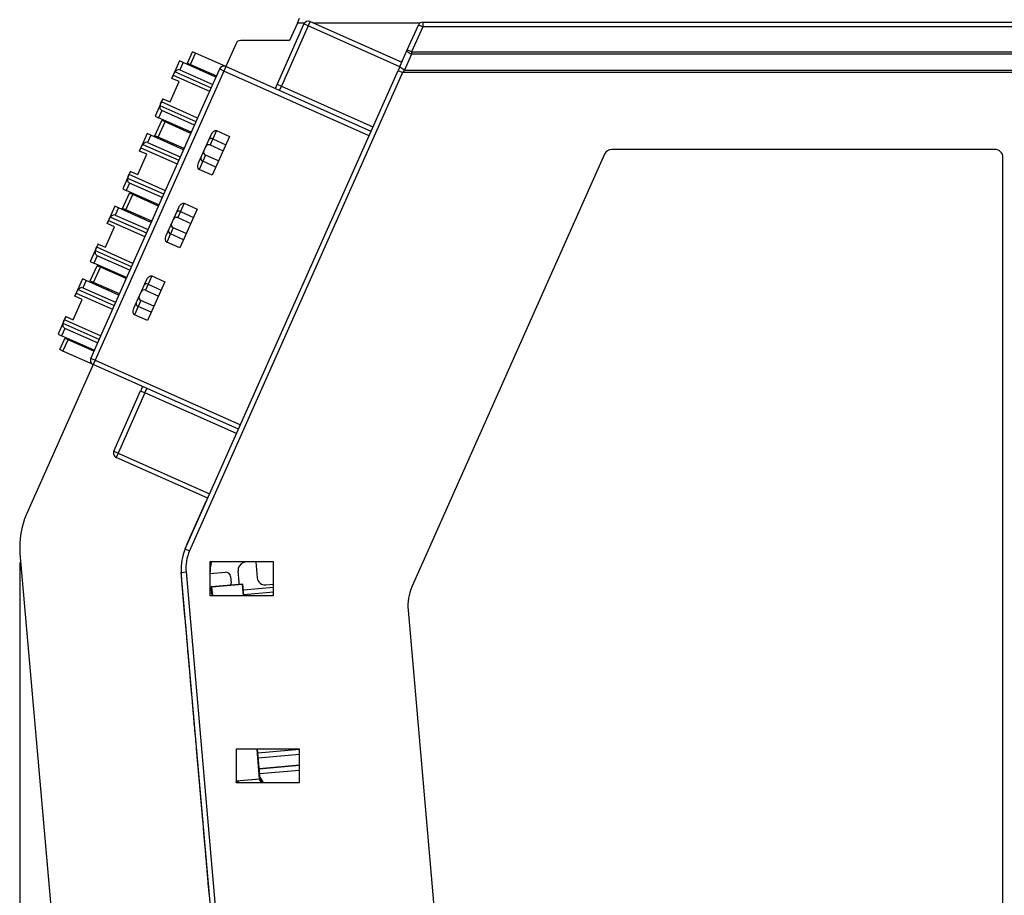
# Model space of a CAD drawing. Header units: millimetres. Extents: x 0 to 594, y 0 to 420.
# Tile 47 of 94: x 282 to 344, y 209 to 264. Entities that reach past the tile are written whole.
import ezdxf

# ---------------------------------------------------------------- set-up
doc = ezdxf.new("R2010")
doc.units = ezdxf.units.MM
doc.layers.add('0-ADVANTECH-FORM', color=5, linetype='Continuous')
doc.styles.add('SLDTEXTSTYLE9', font='GOTHIC.TTF', dxfattribs={"width": 0.913})
doc.dimstyles.new('SLDDIMSTYLE3', dxfattribs={"dimtxt": 3.5, "dimasz": 3.302, "dimexe": 0, "dimexo": 0.0625, "dimgap": 0.875, "dimtad": 1, "dimdec": 1, "dimrnd": 1e-09, "dimzin": 12, "dimdsep": 46, "dimtxsty": 'SLDTEXTSTYLE9', "dimsah": 1, "dimcen": 0.09, "dimadec": 0, "dimazin": 3, "dimtfac": 1, "dimtdec": 1, "dimtofl": 0, "dimtmove": 0, "dimatfit": 3, "dimfxl": 0, "dimfrac": 2, "dimtolj": 1, "dimtzin": 12, "dimarcsym": 0})

# ---------------------------------------------------------------- blocks, each defined once
blk = doc.blocks.new('_D_5')
at = {"layer": '0-ADVANTECH-FORM'}
for p, q in [((282.292, 229.524), (282.292, 138.793)), ((375.298, 162.058), (375.298, 138.793)), ((375.298, 139.793), (282.292, 139.793))]:
    blk.add_line(p, q, dxfattribs=at)
for points in [[(282.292, 139.793), (285.594, 139.285), (285.594, 140.301)], [(375.298, 139.793), (371.996, 140.301), (371.996, 139.285)]]:
    blk.add_solid(points, dxfattribs=at)
at = {"layer": '0-ADVANTECH-FORM', "insert": (329.373, 144.263), "char_height": 3.5, "attachment_point": 1, "style": 'SLDTEXTSTYLE9'}
blk.add_mtext('93', dxfattribs=at)

msp = doc.modelspace()

# ---------------------------------------------------------------- linework, layer by layer
at = {"color": 7, "linetype": 'Continuous', "lineweight": 25}
for p, q in [((300.167, 263.376), (298.479, 259.585)), ((300.441, 263.254), (298.753, 259.463)), ((299.757, 263.438), (299.267, 262.338)), ((299.757, 263.438), (299.891, 263.738)), ((300.205, 263.438), (299.757, 263.438)), ((300.441, 263.254), (300.167, 263.376)), ((300.527, 263.448), (300.441, 263.254)), ((306.197, 260.691), (300.441, 263.254)), ((300.563, 263.528), (300.527, 263.448)), ((300.563, 263.528), (306.319, 260.966)), ((307.471, 263.438), (300.764, 263.438)), ((306.664, 261.741), (307.363, 263.31)), ((307.637, 263.188), (306.938, 261.619)), ((307.637, 263.188), (307.363, 263.31)), ((307.637, 263.488), (374.998, 263.488)), ((307.637, 263.488), (307.637, 263.188)), ((374.998, 263.188), (307.637, 263.188)), ((295.904, 262.16), (295.251, 260.694)), ((299.267, 262.338), (296.178, 262.338)), ((292.835, 260.921), (293.15, 261.629)), ((293.038, 260.831), (293.353, 261.539)), ((293.353, 261.539), (293.15, 261.629)), ((295.251, 260.694), (293.353, 261.539)), ((306.224, 260.754), (306.664, 261.741)), ((306.938, 261.469), (306.499, 260.482)), ((306.938, 261.619), (306.664, 261.741)), ((306.938, 261.619), (374.998, 261.619)), ((306.938, 261.619), (306.938, 261.469)), ((374.998, 261.469), (306.938, 261.469)), ((292.347, 261.056), (291.859, 259.96)), ((292.576, 260.954), (292.347, 261.056)), ((292.576, 260.954), (292.372, 260.497)), ((294.631, 260.039), (292.576, 260.954)), ((292.835, 260.921), (293.038, 260.831)), ((293.038, 260.831), (294.662, 260.108)), ((295.251, 260.694), (295.129, 260.42)), ((304.387, 256.626), (295.251, 260.694)), ((306.224, 260.754), (306.091, 260.454)), ((306.324, 261.05), (306.291, 260.978)), ((306.324, 261.05), (306.339, 261.011)), ((306.351, 261.038), (306.324, 261.05)), ((295.129, 260.42), (287.035, 242.24)), ((291.864, 259.958), (291.953, 260.158)), ((291.953, 260.158), (294.233, 259.143)), ((292.077, 260.377), (294.334, 259.372)), ((292.372, 260.497), (294.428, 259.582)), ((292.701, 230.38), (306.091, 260.454)), ((306.365, 260.332), (292.975, 230.258)), ((293.931, 260.433), (293.9, 260.364)), ((294.855, 260.542), (294.089, 258.82)), ((294.175, 260.242), (294.205, 260.311)), ((294.935, 260.506), (294.855, 260.542)), ((295.129, 260.42), (294.935, 260.506)), ((304.265, 256.352), (295.129, 260.42)), ((306.091, 260.454), (306.365, 260.332)), ((306.499, 260.482), (306.365, 260.332)), ((374.998, 260.332), (306.365, 260.332)), ((306.499, 260.482), (374.998, 260.482)), ((291.747, 258.477), (292.316, 259.756)), ((291.859, 259.96), (291.864, 259.958)), ((292.316, 259.756), (291.864, 259.958)), ((298.479, 259.585), (298.753, 259.463)), ((298.631, 259.189), (298.753, 259.463)), ((298.753, 259.463), (304.509, 256.9)), ((291.29, 258.681), (290.802, 257.584)), ((293.383, 257.235), (291.125, 258.24)), ((291.205, 258.478), (291.295, 258.679)), ((293.484, 257.463), (291.205, 258.478)), ((291.295, 258.679), (291.29, 258.681)), ((291.295, 258.679), (291.747, 258.477)), ((294.089, 258.82), (293.628, 257.787)), ((291.234, 257.94), (291.03, 257.483)), ((293.289, 257.024), (291.234, 257.94)), ((293.628, 257.787), (292.055, 254.252)), ((290.801, 256.353), (291.228, 257.313)), ((290.802, 257.584), (291.03, 257.483)), ((291.004, 256.263), (291.431, 257.222)), ((293.086, 256.568), (291.03, 257.483)), ((291.431, 257.222), (291.228, 257.313)), ((293.055, 256.499), (291.431, 257.222)), ((290.314, 256.488), (289.826, 255.392)), ((290.542, 256.387), (290.314, 256.488)), ((290.542, 256.387), (290.339, 255.93)), ((292.598, 255.471), (290.542, 256.387)), ((292.355, 256.893), (292.324, 256.824)), ((292.598, 256.702), (292.629, 256.771)), ((293.545, 254.648), (294.331, 256.415)), ((294.665, 256.672), (294.432, 256.15)), ((294.665, 256.672), (295.487, 256.306)), ((290.043, 255.809), (292.301, 254.804)), ((290.339, 255.93), (292.394, 255.015)), ((291.004, 256.263), (290.801, 256.353)), ((292.628, 255.54), (291.004, 256.263)), ((291.897, 255.865), (291.867, 255.797)), ((292.141, 255.675), (292.171, 255.743)), ((294.432, 256.15), (294.263, 255.77)), ((294.263, 255.77), (295.085, 255.404)), ((295.487, 256.306), (294.399, 253.862)), ((294.432, 256.15), (295.255, 255.784)), ((289.713, 253.91), (290.282, 255.189)), ((289.826, 255.392), (289.83, 255.39)), ((289.83, 255.39), (289.92, 255.591)), ((290.282, 255.189), (289.83, 255.39)), ((289.92, 255.591), (292.199, 254.576)), ((293.978, 255.13), (293.809, 254.75)), ((294.8, 254.764), (293.978, 255.13)), ((319.073, 255.192), (306.963, 227.993)), ((343.63, 255.488), (319.53, 255.488)), ((293.809, 254.75), (293.576, 254.228)), ((294.631, 254.384), (293.809, 254.75)), ((344.13, 169.688), (344.13, 254.988)), ((289.256, 254.113), (288.768, 253.017)), ((289.172, 253.91), (289.261, 254.111)), ((291.451, 252.896), (289.172, 253.91)), ((289.261, 254.111), (289.256, 254.113)), ((289.261, 254.111), (289.713, 253.91)), ((292.055, 254.252), (291.595, 253.219)), ((294.399, 253.862), (293.576, 254.228)), ((289.2, 253.372), (288.996, 252.915)), ((291.349, 252.667), (289.092, 253.672)), ((291.255, 252.457), (289.2, 253.372)), ((288.767, 251.786), (289.194, 252.745)), ((288.768, 253.017), (288.996, 252.915)), ((288.97, 251.695), (289.398, 252.654)), ((291.052, 252), (288.996, 252.915)), ((289.398, 252.654), (289.194, 252.745)), ((291.022, 251.931), (289.398, 252.654)), ((291.595, 253.219), (290.021, 249.685)), ((290.321, 252.325), (290.291, 252.257)), ((290.565, 252.135), (290.595, 252.203)), ((292.631, 252.105), (292.399, 251.583)), ((292.631, 252.105), (293.453, 251.739)), ((288.28, 251.92), (287.792, 250.824)), ((288.508, 251.819), (288.28, 251.92)), ((288.508, 251.819), (288.305, 251.362)), ((290.564, 250.904), (288.508, 251.819)), ((288.97, 251.695), (288.767, 251.786)), ((290.594, 250.972), (288.97, 251.695)), ((291.511, 250.08), (292.298, 251.847)), ((292.399, 251.583), (292.229, 251.202)), ((293.453, 251.739), (292.365, 249.294)), ((292.399, 251.583), (293.221, 251.217)), ((287.792, 250.824), (287.797, 250.822)), ((287.797, 250.822), (287.886, 251.023)), ((288.249, 250.621), (287.797, 250.822)), ((287.886, 251.023), (290.165, 250.008)), ((288.01, 251.241), (290.267, 250.236)), ((288.305, 251.362), (290.361, 250.447)), ((289.864, 251.298), (289.833, 251.229)), ((290.107, 251.107), (290.138, 251.176)), ((292.229, 251.202), (293.051, 250.836)), ((287.679, 249.342), (288.249, 250.621)), ((291.775, 250.182), (291.543, 249.66)), ((291.945, 250.563), (291.775, 250.182)), ((292.597, 249.816), (291.775, 250.182)), ((292.767, 250.197), (291.945, 250.563)), ((287.223, 249.545), (286.734, 248.449)), ((287.227, 249.543), (287.223, 249.545)), ((290.021, 249.685), (289.561, 248.651)), ((292.365, 249.294), (291.543, 249.66)), ((289.315, 248.099), (287.058, 249.104)), ((287.138, 249.343), (287.227, 249.543)), ((289.417, 248.328), (287.138, 249.343)), ((287.227, 249.543), (287.679, 249.342)), ((286.734, 248.449), (286.963, 248.347)), ((287.166, 248.804), (286.963, 248.347)), ((289.018, 247.432), (286.963, 248.347)), ((289.222, 247.889), (287.166, 248.804)), ((289.561, 248.651), (287.988, 245.117)), ((286.734, 247.218), (287.161, 248.177)), ((286.937, 247.127), (287.364, 248.087)), ((287.364, 248.087), (287.161, 248.177)), ((288.988, 247.364), (287.364, 248.087)), ((288.287, 247.758), (288.257, 247.689)), ((286.246, 247.353), (285.758, 246.256)), ((286.475, 247.251), (286.246, 247.353)), ((286.475, 247.251), (286.271, 246.794)), ((288.53, 246.336), (286.475, 247.251)), ((286.937, 247.127), (286.734, 247.218)), ((288.561, 246.404), (286.937, 247.127)), ((288.531, 247.567), (288.562, 247.636)), ((289.477, 245.513), (290.264, 247.279)), ((291.42, 247.171), (290.331, 244.726)), ((290.598, 247.537), (290.365, 247.015)), ((290.598, 247.537), (291.42, 247.171)), ((285.763, 246.254), (285.852, 246.455)), ((285.852, 246.455), (288.131, 245.44)), ((285.976, 246.674), (288.233, 245.669)), ((286.271, 246.794), (288.327, 245.879)), ((287.83, 246.73), (287.799, 246.661)), ((288.073, 246.539), (288.104, 246.608)), ((290.365, 247.015), (290.196, 246.634)), ((290.196, 246.634), (291.018, 246.268)), ((290.365, 247.015), (291.187, 246.649)), ((285.646, 244.774), (286.215, 246.053)), ((285.758, 246.256), (285.763, 246.254)), ((286.215, 246.053), (285.763, 246.254)), ((289.911, 245.995), (289.741, 245.614)), ((290.733, 245.629), (289.911, 245.995)), ((289.741, 245.614), (289.509, 245.092)), ((290.564, 245.248), (289.741, 245.614)), ((285.189, 244.978), (284.701, 243.881)), ((285.104, 244.775), (285.193, 244.975)), ((287.383, 243.76), (285.104, 244.775)), ((285.193, 244.975), (285.189, 244.978)), ((285.193, 244.975), (285.646, 244.774)), ((287.988, 245.117), (287.527, 244.083)), ((290.331, 244.726), (289.509, 245.092)), ((285.132, 244.236), (284.929, 243.78)), ((287.282, 243.532), (285.024, 244.537)), ((287.188, 243.321), (285.132, 244.236)), ((287.527, 244.083), (286.761, 242.362)), ((284.701, 243.881), (284.929, 243.78)), ((284.812, 242.901), (285.127, 243.609)), ((286.985, 242.864), (284.929, 243.78)), ((285.015, 242.811), (285.33, 243.519)), ((285.33, 243.519), (285.127, 243.609)), ((286.954, 242.796), (285.33, 243.519)), ((285.015, 242.811), (284.812, 242.901)), ((286.913, 241.966), (285.015, 242.811)), ((286.254, 243.19), (286.223, 243.121)), ((286.497, 242.999), (286.528, 243.068)), ((286.761, 242.362), (287.035, 242.24)), ((287.035, 242.24), (286.913, 241.966)), ((287.035, 242.24), (296.17, 238.173)), ((286.913, 241.966), (282.724, 232.557)), ((296.048, 237.899), (286.913, 241.966)), ((288.209, 236.518), (289.897, 240.309)), ((289.897, 240.309), (290.171, 240.187)), ((290.171, 240.187), (290.293, 240.461)), ((290.171, 240.187), (288.483, 236.396)), ((295.926, 237.624), (290.171, 240.187)), ((288.209, 236.518), (288.289, 236.482)), ((288.289, 236.482), (288.483, 236.396)), ((288.483, 236.396), (288.361, 236.122)), ((294.116, 233.559), (288.361, 236.122)), ((288.483, 236.396), (294.238, 233.833)), ((293.991, 233.349), (292.881, 230.857)), ((292.701, 230.38), (292.975, 230.258)), ((292.881, 230.857), (292.911, 230.852)), ((282.311, 230.088), (288.26, 162.088)), ((298.252, 229.552), (294.252, 229.552)), ((294.252, 229.552), (294.252, 227.452)), ((296.368, 229.516), (296.47, 229.552)), ((297.149, 229.552), (297.236, 228.56)), ((298.252, 227.452), (298.252, 229.552)), ((292.453, 228.898), (292.752, 228.924)), ((298.103, 164.319), (292.453, 228.898)), ((292.752, 228.924), (298.402, 164.345)), ((294.252, 228.822), (295.228, 228.907)), ((295.553, 228.635), (295.587, 228.243)), ((296.086, 228.287), (296.023, 228.997)), ((292.468, 228.388), (292.645, 226.358)), ((292.498, 228.383), (292.468, 228.388)), ((296.333, 228.154), (294.34, 227.98)), ((294.386, 227.452), (294.34, 227.98)), ((296.313, 228.131), (294.364, 227.96)), ((294.364, 227.96), (294.408, 227.452)), ((296.084, 228.133), (296.086, 228.287)), ((296.372, 227.452), (296.313, 228.131)), ((296.394, 227.452), (296.333, 228.154)), ((296.363, 227.806), (298.252, 227.971)), ((297.778, 228.105), (298.252, 228.147)), ((294.252, 227.76), (294.324, 227.766)), ((294.252, 227.621), (294.371, 227.631)), ((294.252, 227.452), (298.252, 227.452)), ((294.318, 227.831), (294.353, 227.834)), ((294.318, 227.831), (294.324, 227.766)), ((296.389, 227.507), (298.252, 227.67)), ((296.39, 227.504), (298.252, 227.667)), ((292.675, 226.361), (292.645, 226.358)), ((292.645, 226.358), (292.678, 225.978)), ((306.715, 226.512), (311.691, 169.645)), ((292.678, 225.978), (292.708, 225.98)), ((292.678, 225.978), (292.681, 225.946)), ((292.681, 225.946), (292.711, 225.948)), ((292.681, 225.946), (292.69, 225.85)), ((292.69, 225.85), (292.719, 225.853)), ((292.69, 225.85), (292.698, 225.755)), ((292.698, 225.755), (292.728, 225.758)), ((292.698, 225.755), (292.706, 225.667)), ((292.706, 225.667), (292.736, 225.669)), ((292.706, 225.667), (292.711, 225.61)), ((292.711, 225.61), (292.741, 225.612)), ((292.711, 225.61), (292.778, 224.842)), ((292.778, 224.842), (292.808, 224.845)), ((292.778, 224.842), (292.78, 224.813)), ((292.78, 224.813), (292.81, 224.816)), ((292.78, 224.813), (292.79, 224.708)), ((292.79, 224.708), (292.819, 224.71)), ((292.79, 224.708), (292.796, 224.635)), ((292.796, 224.635), (292.826, 224.638)), ((292.796, 224.635), (292.807, 224.504)), ((292.807, 224.504), (292.837, 224.507)), ((292.807, 224.504), (292.817, 224.388)), ((292.817, 224.388), (292.847, 224.391)), ((292.817, 224.388), (292.831, 224.229)), ((292.831, 224.229), (292.861, 224.231)), ((292.831, 224.229), (292.841, 224.123)), ((292.841, 224.123), (292.871, 224.126)), ((292.841, 224.123), (292.844, 224.08)), ((292.844, 224.08), (292.874, 224.082)), ((292.844, 224.08), (292.851, 224.011)), ((292.851, 224.011), (292.88, 224.013)), ((292.851, 224.011), (292.853, 223.982)), ((292.853, 223.982), (292.883, 223.984)), ((292.853, 223.982), (292.855, 223.957)), ((292.855, 223.957), (292.885, 223.959)), ((292.855, 223.957), (292.874, 223.739)), ((292.874, 223.739), (292.904, 223.742)), ((292.874, 223.739), (292.878, 223.696)), ((292.878, 223.696), (292.908, 223.699)), ((292.878, 223.696), (292.884, 223.628)), ((292.884, 223.628), (292.914, 223.631)), ((292.884, 223.628), (292.897, 223.479)), ((292.897, 223.479), (292.927, 223.482)), ((292.897, 223.479), (292.901, 223.433)), ((292.901, 223.433), (292.931, 223.436)), ((292.901, 223.433), (292.916, 223.26)), ((292.916, 223.26), (292.946, 223.263)), ((292.916, 223.26), (292.926, 223.144)), ((292.926, 223.144), (292.956, 223.146)), ((292.926, 223.144), (292.939, 223.003)), ((292.939, 223.003), (292.969, 223.006)), ((292.939, 223.003), (292.945, 222.931)), ((292.945, 222.931), (292.975, 222.934)), ((292.945, 222.931), (292.947, 222.907)), ((292.947, 222.907), (292.977, 222.91)), ((292.947, 222.907), (292.949, 222.881)), ((292.949, 222.881), (292.979, 222.884)), ((292.949, 222.881), (292.956, 222.807)), ((292.956, 222.807), (292.986, 222.81)), ((292.956, 222.807), (292.963, 222.724)), ((292.963, 222.724), (292.993, 222.727)), ((292.963, 222.724), (292.969, 222.653)), ((292.969, 222.653), (292.999, 222.655)), ((292.969, 222.653), (292.974, 222.604)), ((292.974, 222.604), (293.003, 222.607)), ((292.974, 222.604), (292.975, 222.591)), ((292.975, 222.591), (293.005, 222.593)), ((292.975, 222.591), (292.987, 222.447)), ((292.987, 222.447), (293.017, 222.45)), ((292.988, 222.447), (292.993, 222.391)), ((292.992, 222.391), (293.022, 222.394)), ((292.992, 222.391), (293.044, 221.794)), ((293.074, 221.796), (293.044, 221.794)), ((293.044, 221.794), (293.058, 221.644)), ((293.058, 221.644), (293.087, 221.647)), ((293.058, 221.644), (293.079, 221.395)), ((293.079, 221.395), (293.109, 221.398)), ((293.08, 221.395), (293.097, 221.191)), ((293.097, 221.191), (293.127, 221.194)), ((293.097, 221.191), (293.099, 221.173)), ((293.099, 221.173), (293.129, 221.175)), ((293.099, 221.17), (293.129, 221.173)), ((293.099, 221.173), (293.099, 221.17)), ((293.099, 221.17), (293.109, 221.061)), ((293.109, 221.061), (293.138, 221.063)), ((293.109, 221.061), (293.136, 220.744)), ((293.136, 220.744), (293.166, 220.747)), ((293.136, 220.744), (293.205, 219.962)), ((293.205, 219.962), (293.235, 219.965)), ((293.205, 219.962), (293.213, 219.862)), ((293.213, 219.862), (293.243, 219.865)), ((293.213, 219.862), (293.228, 219.692)), ((293.228, 219.692), (293.258, 219.694)), ((293.228, 219.692), (293.241, 219.547)), ((293.241, 219.547), (293.271, 219.549)), ((293.241, 219.547), (293.253, 219.405)), ((293.253, 219.405), (293.283, 219.408)), ((293.253, 219.405), (293.267, 219.249)), ((293.267, 219.249), (293.297, 219.252)), ((293.267, 219.249), (293.277, 219.136)), ((293.277, 219.136), (293.307, 219.139)), ((293.277, 219.136), (293.283, 219.064)), ((293.283, 219.064), (293.313, 219.066)), ((293.283, 219.064), (293.289, 218.995)), ((293.289, 218.995), (293.319, 218.997)), ((293.289, 218.995), (293.292, 218.969)), ((293.292, 218.969), (293.322, 218.972)), ((293.292, 218.969), (293.338, 218.438)), ((293.338, 218.438), (293.368, 218.441)), ((293.338, 218.438), (293.351, 218.291)), ((293.351, 218.291), (293.381, 218.294)), ((293.351, 218.291), (293.381, 217.948)), ((293.381, 217.948), (293.411, 217.951)), ((293.381, 217.948), (293.382, 217.936)), ((293.382, 217.936), (293.412, 217.939)), ((293.382, 217.936), (293.39, 217.841)), ((293.39, 217.841), (293.42, 217.843)), ((293.39, 217.841), (293.393, 217.809)), ((293.393, 217.809), (293.423, 217.811)), ((293.393, 217.809), (293.787, 213.308)), ((299.897, 217.791), (295.897, 217.791)), ((295.897, 217.791), (295.897, 215.691)), ((297.381, 215.921), (297.217, 217.791)), ((297.405, 215.901), (297.239, 217.791)), ((297.261, 217.545), (299.897, 217.776)), ((297.287, 217.246), (299.897, 217.475)), ((297.287, 217.243), (299.897, 217.472)), ((299.897, 215.691), (299.897, 217.791)), ((299.897, 216.774), (297.348, 216.551)), ((297.348, 216.549), (299.897, 216.772)), ((297.374, 216.25), (299.897, 216.471)), ((295.897, 215.791), (297.381, 215.921)), ((297.405, 215.901), (295.897, 215.769)), ((295.897, 215.691), (299.897, 215.691)), ((296.043, 215.782), (296, 215.691)), ((293.817, 213.311), (293.787, 213.308)), ((293.787, 213.308), (293.82, 212.927)), ((293.82, 212.927), (293.85, 212.93)), ((293.82, 212.927), (293.823, 212.896)), ((293.823, 212.896), (293.853, 212.898)), ((293.823, 212.896), (293.831, 212.8)), ((293.831, 212.8), (293.861, 212.803)), ((293.831, 212.8), (293.84, 212.705)), ((293.84, 212.705), (293.87, 212.708)), ((293.84, 212.705), (293.847, 212.617)), ((293.847, 212.617), (293.877, 212.619)), ((293.847, 212.617), (293.852, 212.559)), ((293.852, 212.559), (293.882, 212.562)), ((293.852, 212.559), (293.92, 211.792)), ((293.92, 211.792), (293.949, 211.794)), ((293.92, 211.792), (293.922, 211.763)), ((293.922, 211.763), (293.952, 211.765)), ((293.922, 211.763), (293.931, 211.657)), ((293.931, 211.657), (293.961, 211.66)), ((293.931, 211.657), (293.938, 211.585)), ((293.938, 211.585), (293.968, 211.587)), ((293.938, 211.585), (293.949, 211.454)), ((293.949, 211.454), (293.979, 211.457)), ((293.949, 211.454), (293.959, 211.338)), ((293.959, 211.338), (293.989, 211.341)), ((293.959, 211.338), (293.973, 211.178)), ((293.973, 211.178), (294.003, 211.181)), ((293.973, 211.178), (293.982, 211.073)), ((293.982, 211.073), (294.012, 211.076)), ((293.982, 211.073), (293.986, 211.03)), ((293.986, 211.03), (294.016, 211.032)), ((293.986, 211.03), (293.992, 210.961)), ((293.992, 210.961), (294.022, 210.963)), ((293.992, 210.961), (293.995, 210.932)), ((293.995, 210.932), (294.025, 210.934)), ((293.995, 210.932), (293.997, 210.907)), ((293.997, 210.907), (294.027, 210.909)), ((293.997, 210.907), (294.016, 210.689)), ((294.016, 210.689), (294.046, 210.692)), ((294.016, 210.689), (294.02, 210.646)), ((294.02, 210.646), (294.05, 210.648)), ((294.02, 210.646), (294.026, 210.578)), ((294.026, 210.578), (294.056, 210.581)), ((294.026, 210.578), (294.039, 210.429)), ((294.039, 210.429), (294.069, 210.432)), ((294.039, 210.429), (294.043, 210.383)), ((294.043, 210.383), (294.073, 210.386)), ((294.043, 210.383), (294.058, 210.21)), ((294.058, 210.21), (294.088, 210.213)), ((294.058, 210.21), (294.068, 210.094)), ((294.068, 210.094), (294.098, 210.096)), ((294.068, 210.094), (294.08, 209.953)), ((294.08, 209.953), (294.11, 209.955)), ((294.08, 209.953), (294.087, 209.881)), ((294.087, 209.881), (294.117, 209.884)), ((294.087, 209.881), (294.089, 209.857)), ((294.089, 209.857), (294.119, 209.859)), ((294.089, 209.857), (294.091, 209.831)), ((294.091, 209.831), (294.121, 209.834)), ((294.091, 209.831), (294.098, 209.757)), ((294.098, 209.757), (294.127, 209.759)), ((294.098, 209.757), (294.105, 209.674)), ((294.105, 209.674), (294.135, 209.677)), ((294.105, 209.674), (294.111, 209.603)), ((294.111, 209.603), (294.141, 209.605)), ((294.111, 209.603), (294.115, 209.554)), ((294.115, 209.554), (294.145, 209.557)), ((294.115, 209.554), (294.117, 209.54)), ((294.117, 209.54), (294.146, 209.543)), ((294.117, 209.54), (294.129, 209.397)), ((294.129, 209.397), (294.159, 209.4)), ((294.129, 209.397), (294.134, 209.341)), ((294.134, 209.341), (294.164, 209.344)), ((294.134, 209.341), (294.186, 208.743)), ((294.216, 208.746), (294.186, 208.743)), ((294.186, 208.743), (294.199, 208.594)), ((294.199, 208.594), (294.229, 208.597))]:
    msp.add_line(p, q, dxfattribs=at)
at = {"color": 7, "linetype": 'Continuous', "lineweight": 25, "flags": 128}
for points in [[(306.938, 261.469), (306.876, 261.493), (306.818, 261.524), (306.765, 261.559), (306.721, 261.597), (306.687, 261.636), (306.666, 261.674), (306.658, 261.71), (306.664, 261.741)], [(306.499, 260.482), (306.437, 260.506), (306.378, 260.537), (306.326, 260.572), (306.281, 260.61), (306.248, 260.649), (306.227, 260.688), (306.219, 260.723), (306.224, 260.754)], [(295.898, 215.691), (295.915, 215.736), (295.931, 215.772)], [(295.939, 215.691), (295.951, 215.721), (295.976, 215.776)], [(296.006, 215.779), (295.974, 215.711), (295.967, 215.691)], [(295.982, 215.691), (295.988, 215.706), (296.024, 215.78)], [(296.025, 215.78), (295.989, 215.705), (295.983, 215.691)], [(297.494, 215.691), (297.373, 215.897), (297.372, 215.898)], [(297.51, 215.691), (297.504, 215.705), (297.39, 215.9)], [(297.391, 215.9), (297.505, 215.706), (297.511, 215.691)], [(297.395, 216.016), (297.578, 215.736), (297.595, 215.691)], [(297.4, 215.952), (297.542, 215.721), (297.554, 215.691)], [(297.527, 215.691), (297.519, 215.711), (297.404, 215.907)]]:
    msp.add_lwpolyline(points, dxfattribs=at)
at = {"color": 7, "linetype": 'Continuous', "lineweight": 25}
for centre, radius, start, end in [((300.441, 263.254), 0.3, 66, 156), ((307.637, 263.188), 0.3, 90, 156), ((296.178, 262.038), 0.3, 90, 156), ((295.129, 260.42), 0.3, 66, 156), ((294.182, 255.587), 0.2, 66, 156), ((294.338, 255.998), 0.179, 58.32784, 145.34746), ((294.06, 255.313), 0.2, 156, 246), ((319.53, 254.988), 0.5, 90, 156), ((343.63, 254.988), 0.5, 0, 90), ((293.859, 254.922), 0.179, 166.65254, 253.67216), ((292.305, 251.43), 0.179, 58.32784, 145.34746), ((292.026, 250.745), 0.2, 156, 246), ((292.148, 251.019), 0.2, 66, 156), ((291.825, 250.354), 0.179, 166.65254, 253.67216), ((290.114, 246.452), 0.2, 66, 156), ((290.271, 246.863), 0.179, 58.32784, 145.34746), ((289.992, 246.178), 0.2, 156, 246), ((289.792, 245.786), 0.179, 166.65254, 253.67216), ((287.035, 242.24), 0.3, 156, 201), ((287.035, 242.24), 0.3, 201, 246), ((288.483, 236.396), 0.3, 156, 246), ((287.292, 230.524), 5, 156, 185), ((295.442, 229.16), 3, 156, 185), ((295.442, 229.16), 2.7, 156, 185), ((297.879, 228.752), 3.627, 167.25433, 178.89129), ((296.522, 229.04), 0.5, 107.8677, 185), ((297.734, 228.603), 0.5, 185, 275), ((309.704, 226.773), 3, 156, 185)]:
    msp.add_arc(centre, radius, start, end, dxfattribs=at)
for centre, major_axis, ratio, start_param, end_param in [((292.196, 260.102), (0.176, 0.395), 0.57735, 0, 1.083956), ((290.163, 255.534), (0.176, 0.395), 0.57735, 0, 1.083956), ((288.129, 250.967), (0.176, 0.395), 0.57735, 0, 1.083956), ((286.095, 246.399), (0.176, 0.395), 0.57735, 0, 1.083956), ((297.45, 228.824), (4.932, -0.825), 0.999838, 2.888559, 2.997961), ((297.45, 228.824), (4.932, -0.825), 0.999838, 3.285225, 3.394626), ((295.254, 228.609), (0.256, 0.157), 0.99981, 5.819644, 7.390288), ((295.289, 228.217), (0.279, -0.11), 0.99981, 6.209469, 6.746726)]:
    msp.add_ellipse(centre, major_axis=major_axis, ratio=ratio, start_param=start_param, end_param=end_param, dxfattribs=at)
for points, knots in [([(291.953, 260.158), (291.976, 260.208), (292.012, 260.289), (292.059, 260.353), (292.077, 260.377)], [0, 0, 0, 0, 0.617968, 1, 1, 1, 1]), ([(291.234, 257.94), (291.222, 257.946), (291.199, 257.958), (291.16, 258.001), (291.117, 258.097), (291.122, 258.183), (291.125, 258.24)], [0, 0, 0, 0, 0.102339, 0.21285, 0.476856, 1, 1, 1, 1]), ([(291.125, 258.24), (291.134, 258.277), (291.151, 258.355), (291.187, 258.436), (291.205, 258.478)], [0, 0, 0, 0, 0.48208, 1, 1, 1, 1]), ([(294.331, 256.415), (294.364, 256.474), (294.412, 256.56), (294.507, 256.641), (294.57, 256.674), (294.62, 256.683), (294.649, 256.679), (294.662, 256.674), (294.665, 256.672)], [0, 0, 0, 0, 0.441903, 0.644817, 0.81407, 0.904208, 0.981394, 1, 1, 1, 1]), ([(289.92, 255.591), (289.942, 255.641), (289.978, 255.721), (290.025, 255.785), (290.043, 255.809)], [0, 0, 0, 0, 0.617968, 1, 1, 1, 1]), ([(293.576, 254.228), (293.566, 254.234), (293.543, 254.247), (293.514, 254.29), (293.491, 254.37), (293.492, 254.497), (293.526, 254.593), (293.545, 254.648)], [0, 0, 0, 0, 0.077548, 0.174508, 0.330406, 0.62067, 1, 1, 1, 1]), ([(289.092, 253.672), (289.1, 253.71), (289.117, 253.788), (289.153, 253.868), (289.172, 253.91)], [0, 0, 0, 0, 0.48208, 1, 1, 1, 1]), ([(289.2, 253.372), (289.189, 253.378), (289.166, 253.39), (289.126, 253.433), (289.084, 253.529), (289.089, 253.615), (289.092, 253.672)], [0, 0, 0, 0, 0.102339, 0.21285, 0.476856, 1, 1, 1, 1]), ([(292.298, 251.847), (292.331, 251.906), (292.379, 251.992), (292.473, 252.073), (292.536, 252.107), (292.587, 252.115), (292.615, 252.111), (292.629, 252.106), (292.631, 252.105)], [0, 0, 0, 0, 0.441903, 0.644817, 0.81407, 0.904208, 0.981394, 1, 1, 1, 1]), ([(287.886, 251.023), (287.908, 251.073), (287.945, 251.154), (287.992, 251.217), (288.01, 251.241)], [0, 0, 0, 0, 0.617968, 1, 1, 1, 1]), ([(291.543, 249.66), (291.532, 249.666), (291.509, 249.679), (291.481, 249.722), (291.458, 249.802), (291.458, 249.93), (291.492, 250.026), (291.511, 250.08)], [0, 0, 0, 0, 0.077548, 0.174508, 0.330406, 0.62067, 1, 1, 1, 1]), ([(287.166, 248.804), (287.155, 248.81), (287.132, 248.823), (287.093, 248.865), (287.05, 248.962), (287.055, 249.047), (287.058, 249.104)], [0, 0, 0, 0, 0.102339, 0.21285, 0.476856, 1, 1, 1, 1]), ([(287.058, 249.104), (287.066, 249.142), (287.083, 249.22), (287.119, 249.301), (287.138, 249.343)], [0, 0, 0, 0, 0.48208, 1, 1, 1, 1]), ([(290.264, 247.279), (290.297, 247.338), (290.345, 247.425), (290.439, 247.506), (290.502, 247.539), (290.553, 247.548), (290.581, 247.544), (290.595, 247.538), (290.598, 247.537)], [0, 0, 0, 0, 0.441903, 0.644817, 0.81407, 0.904208, 0.981394, 1, 1, 1, 1]), ([(285.852, 246.455), (285.875, 246.505), (285.911, 246.586), (285.958, 246.649), (285.976, 246.674)], [0, 0, 0, 0, 0.617968, 1, 1, 1, 1]), ([(289.509, 245.092), (289.499, 245.098), (289.476, 245.112), (289.447, 245.155), (289.424, 245.234), (289.424, 245.362), (289.458, 245.458), (289.477, 245.513)], [0, 0, 0, 0, 0.077548, 0.174508, 0.330406, 0.62067, 1, 1, 1, 1]), ([(285.024, 244.537), (285.033, 244.574), (285.05, 244.652), (285.086, 244.733), (285.104, 244.775)], [0, 0, 0, 0, 0.48208, 1, 1, 1, 1]), ([(285.132, 244.236), (285.121, 244.242), (285.098, 244.255), (285.059, 244.297), (285.016, 244.394), (285.021, 244.48), (285.024, 244.537)], [0, 0, 0, 0, 0.102339, 0.21285, 0.476856, 1, 1, 1, 1])]:
    msp.add_open_spline(points, degree=3, knots=knots, dxfattribs=at)
for points in [[(298.479, 259.585), (298.458, 259.537), (298.415, 259.44), (298.376, 259.354), (298.357, 259.311)], [(290.019, 240.583), (290, 240.54), (289.961, 240.453), (289.918, 240.357), (289.897, 240.309)]]:
    msp.add_open_spline(points, degree=3, dxfattribs=at)

# ---------------------------------------------------------------- dimensions: what is measured, and where the dimension line sits
at = {"layer": '0-ADVANTECH-FORM'}
dim = msp.add_linear_dim(base=(282.292, 139.793), p1=(375.298, 163.058), p2=(282.292, 230.524), dimstyle='SLDDIMSTYLE3', dxfattribs=at)
dim.commit()
dim.dimension.update_dxf_attribs({"geometry": '_D_5', "text_midpoint": (331.959, 139.793), "dimtype": 160})

doc.saveas('drawing.dxf')
